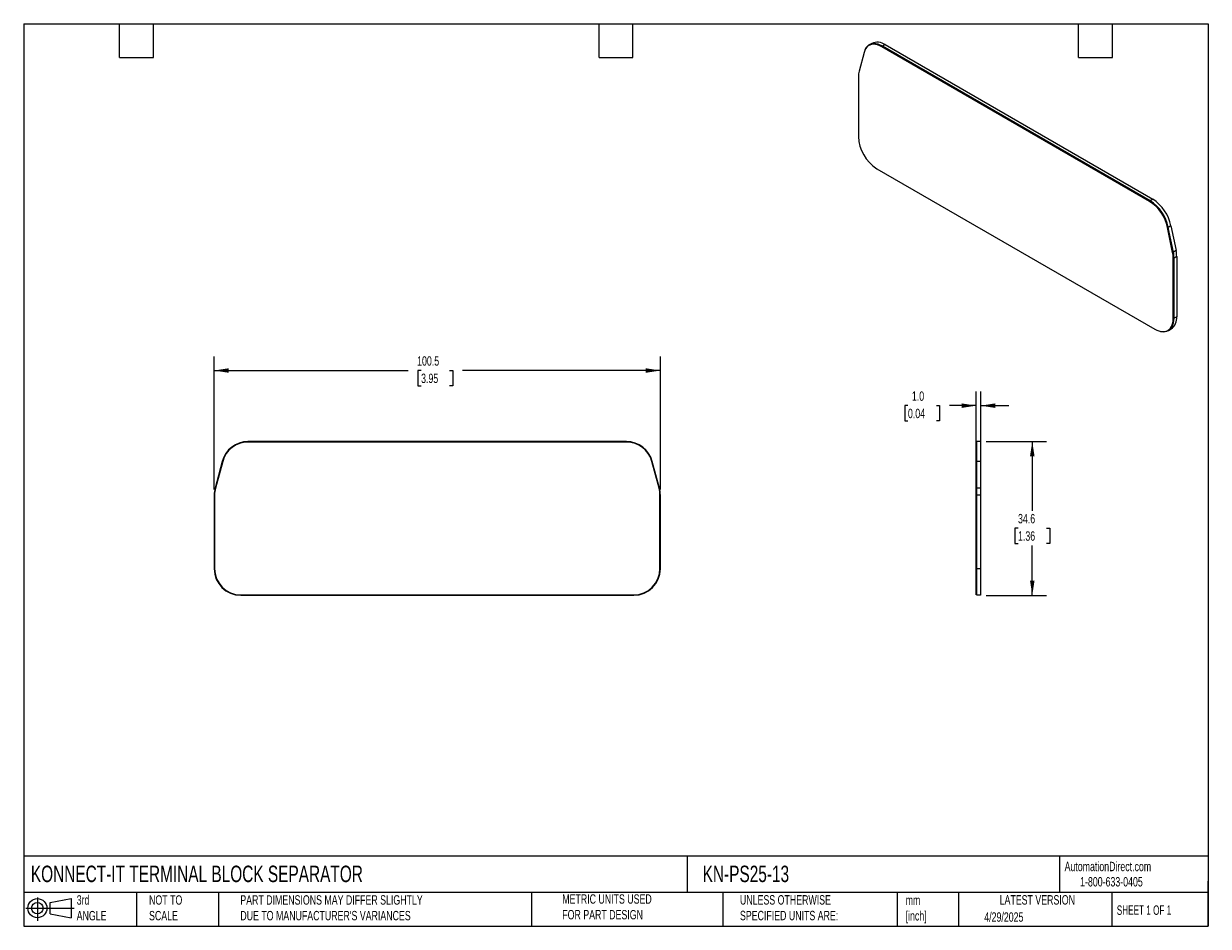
# Model space of a CAD drawing. Header units: millimetres. Extents: x 6 to 273, y 6 to 210.
import ezdxf

# ---------------------------------------------------------------- set-up
doc = ezdxf.new("R2010")
doc.units = ezdxf.units.MM
doc.linetypes.add('SLD-Solid', pattern=[0])
doc.layers.add('DIMENSIONS', color=140, linetype='SLD-Solid', lineweight=25)
doc.layers.add('TEXT', color=140, linetype='SLD-Solid', lineweight=25)
doc.layers.add('SLD-DEFPOINTS', color=7, linetype='Continuous')
doc.styles.add('SLDTEXTSTYLE0', font='TXT', dxfattribs={"width": 0.7})
doc.styles.add('SLDTEXTSTYLE1', font='TXT', dxfattribs={"width": 0.65})
doc.dimstyles.new('SLDDIMSTYLE0', dxfattribs={"dimtxt": 2.158008, "dimasz": 3.302, "dimexe": 0, "dimexo": 0.0625, "dimgap": 0.539502, "dimtad": 0, "dimtih": 1, "dimtoh": 1, "dimrnd": 1e-09, "dimzin": 12, "dimdsep": 46, "dimtxsty": 'SLDTEXTSTYLE0', "dimsah": 1, "dimcen": 0.09, "dimadec": 0, "dimazin": 3, "dimtfac": 1, "dimtofl": 0, "dimtmove": 0, "dimatfit": 3, "dimfxl": 0, "dimfrac": 2, "dimtolj": 1, "dimtzin": 12, "dimarcsym": 0})
doc.dimstyles.new('SLDDIMSTYLE1', dxfattribs={"dimtxt": 2.158008, "dimasz": 3.302, "dimexe": 0, "dimexo": 0.0625, "dimgap": 0.539502, "dimtad": 0, "dimtih": 1, "dimtoh": 1, "dimrnd": 1e-09, "dimzin": 4, "dimdsep": 46, "dimtxsty": 'SLDTEXTSTYLE0', "dimsah": 1, "dimcen": 0.09, "dimadec": 0, "dimazin": 1, "dimtfac": 1, "dimtmove": 0, "dimatfit": 0, "dimfxl": 0, "dimfrac": 2, "dimtolj": 1, "dimtzin": 12, "dimarcsym": 0})

# ---------------------------------------------------------------- blocks, each defined once
blk = doc.blocks.new('Block11')
at = {"color": 7, "linetype": 'SLD-Solid', "lineweight": 18}
for p, q in [((0, 2.88), (10.87, 2.88)), ((2.59, 5.31), (2.59, 0)), ((5.48, 4.17), (10.18, 5.03)), ((5.48, 1.6), (5.48, 4.17)), ((10.18, 5.03), (10.18, 0.73)), ((5.48, 1.6), (10.18, 0.73))]:
    blk.add_line(p, q, dxfattribs=at)
for radius in [2.15, 1.29]:
    blk.add_circle((2.59, 2.88), radius, dxfattribs=at)
blk = doc.blocks.new('Block12')
at = {"layer": 'SLD-DEFPOINTS'}
blk.add_blockref('Block11', (0, 0), dxfattribs=at)
blk = doc.blocks.new('_D')
at = {"layer": 'DIMENSIONS'}
for p, q in [((49.23, 104.72), (49.23, 134.65)), ((149.69, 104.71), (149.69, 134.65)), ((49.23, 131.47), (92.9, 131.47)), ((95.82, 131.47), (95.1, 131.47)), ((95.1, 131.47), (95.1, 128.04)), ((102.23, 131.47), (102.96, 131.47)), ((102.96, 131.47), (102.96, 128.04)), ((149.69, 131.47), (105.16, 131.47)), ((95.1, 128.04), (95.82, 128.04)), ((102.96, 128.04), (102.23, 128.04))]:
    blk.add_line(p, q, dxfattribs=at)
for points in [[(49.23, 131.47), (52.53, 130.96), (52.53, 131.98)], [(149.69, 131.47), (146.38, 131.98), (146.38, 130.96)]]:
    blk.add_solid(points, dxfattribs=at)
at = {"layer": 'DIMENSIONS', "char_height": 2.117, "attachment_point": 1, "style": 'SLDTEXTSTYLE0'}
for s, insert in [('100.5', (94.92, 134.68)), ('3.95', (95.82, 130.77))]:
    blk.add_mtext(s, dxfattribs=dict(at, insert=insert))
blk = doc.blocks.new('_D_1')
at = {"layer": 'DIMENSIONS'}
for p, q in [((220.8, 106.24), (220.8, 126.74)), ((221.8, 106.26), (221.8, 126.74)), ((205.43, 123.56), (204.7, 123.56)), ((204.7, 123.56), (204.7, 120.13)), ((211.84, 123.56), (212.56, 123.56)), ((212.56, 123.56), (212.56, 120.13)), ((220.8, 123.56), (214.76, 123.56)), ((221.8, 123.56), (228.15, 123.56)), ((204.7, 120.13), (205.43, 120.13)), ((212.56, 120.13), (211.84, 120.13))]:
    blk.add_line(p, q, dxfattribs=at)
for points in [[(220.8, 123.56), (217.5, 124.07), (217.5, 123.05)], [(221.8, 123.56), (225.1, 123.05), (225.1, 124.07)]]:
    blk.add_solid(points, dxfattribs=at)
at = {"layer": 'DIMENSIONS', "char_height": 2.117, "attachment_point": 1, "style": 'SLDTEXTSTYLE0'}
for s, insert in [('1.0', (206.32, 126.77)), ('0.04', (205.43, 122.86))]:
    blk.add_mtext(s, dxfattribs=dict(at, insert=insert))
blk = doc.blocks.new('_D_2')
at = {"layer": 'DIMENSIONS'}
for p, q in [((223.07, 115.47), (236.59, 115.47)), ((233.42, 115.47), (233.42, 99.88)), ((230.21, 95.97), (229.49, 95.97)), ((229.49, 95.97), (229.49, 92.54)), ((236.62, 95.97), (237.35, 95.97)), ((237.35, 95.97), (237.35, 92.54)), ((229.49, 92.54), (230.21, 92.54)), ((233.42, 80.86), (233.42, 92.05)), ((237.35, 92.54), (236.62, 92.54)), ((223.07, 80.86), (236.59, 80.86))]:
    blk.add_line(p, q, dxfattribs=at)
for points in [[(233.42, 115.47), (232.91, 112.17), (233.93, 112.17)], [(233.42, 80.86), (233.93, 84.16), (232.91, 84.16)]]:
    blk.add_solid(points, dxfattribs=at)
at = {"layer": 'DIMENSIONS', "char_height": 2.117, "attachment_point": 1, "style": 'SLDTEXTSTYLE0'}
for s, insert in [('34.6', (230.21, 99.18)), ('1.36', (230.21, 95.27))]:
    blk.add_mtext(s, dxfattribs=dict(at, insert=insert))

msp = doc.modelspace()

# ---------------------------------------------------------------- linework, layer by layer
for p, q in [((195.551, 203.097), (194.409, 198.835)), ((196.738, 204.695), (196.631, 204.634)), ((197.289, 205.128), (196.688, 204.781)), ((199.687, 204.403), (199.581, 204.342)), ((259.843, 169.553), (199.581, 204.342)), ((200.288, 204.831), (199.687, 204.484)), ((259.949, 169.696), (199.687, 204.484)), ((259.949, 169.614), (199.687, 204.403)), ((200.288, 204.831), (260.55, 170.043)), ((194.267, 197.67), (194.267, 184.13)), ((198.439, 176.904), (260.986, 140.796)), ((259.949, 169.614), (259.843, 169.553)), ((260.55, 170.043), (259.949, 169.696)), ((263.979, 163.717), (263.873, 163.656)), ((265.016, 158.069), (263.873, 163.656)), ((265.122, 158.13), (263.979, 163.717)), ((264.648, 164.046), (264.047, 163.699)), ((265.19, 158.112), (264.047, 163.699)), ((264.648, 164.046), (265.792, 158.459)), ((265.122, 158.13), (265.016, 158.069)), ((265.792, 158.459), (265.19, 158.112)), ((265.264, 156.801), (265.158, 156.74)), ((265.158, 143.205), (265.158, 156.74)), ((265.264, 143.267), (265.264, 156.801)), ((265.936, 157.107), (265.335, 156.76)), ((265.335, 143.226), (265.335, 156.76)), ((265.936, 157.107), (265.936, 143.573)), ((265.264, 143.267), (265.158, 143.205)), ((265.936, 143.573), (265.335, 143.226)), ((263.936, 140.504), (264.042, 140.565)), ((264.092, 140.479), (264.693, 140.826)), ((142.069, 115.472), (56.846, 115.472)), ((142.069, 115.372), (56.846, 115.372)), ((220.949, 115.372), (220.799, 115.372)), ((220.799, 110.999), (220.799, 115.372)), ((221.799, 115.472), (220.949, 115.472)), ((220.949, 111.025), (220.949, 115.472)), ((221.799, 115.472), (221.799, 111.025)), ((51.05, 111.025), (49.435, 104.998)), ((51.147, 110.999), (49.532, 104.972)), ((149.385, 104.965), (147.768, 110.999)), ((149.482, 104.991), (147.865, 111.025)), ((220.949, 110.999), (220.799, 110.999)), ((220.799, 104.965), (220.799, 110.999)), ((221.799, 111.025), (220.949, 111.025)), ((220.949, 104.991), (220.949, 111.025)), ((221.799, 111.025), (221.799, 104.991)), ((220.949, 104.965), (220.799, 104.965)), ((220.799, 103.438), (220.799, 104.965)), ((221.799, 104.991), (220.949, 104.991)), ((220.949, 103.438), (220.949, 104.991)), ((221.799, 104.991), (221.799, 103.438)), ((49.231, 103.445), (49.231, 86.863)), ((49.331, 103.445), (49.331, 86.863)), ((149.586, 86.863), (149.586, 103.438)), ((149.686, 86.863), (149.686, 103.438)), ((220.949, 103.438), (220.799, 103.438)), ((220.799, 86.863), (220.799, 103.438)), ((221.799, 103.438), (220.949, 103.438)), ((220.949, 86.863), (220.949, 103.438)), ((221.799, 103.438), (221.799, 86.863)), ((220.949, 86.863), (220.799, 86.863)), ((220.799, 80.963), (220.799, 86.863)), ((221.799, 86.863), (220.949, 86.863)), ((220.949, 80.863), (220.949, 86.863)), ((221.799, 86.863), (221.799, 80.863)), ((55.231, 80.963), (143.686, 80.963)), ((55.231, 80.863), (143.686, 80.863)), ((220.949, 80.963), (220.799, 80.963)), ((221.799, 80.863), (220.949, 80.863))]:
    msp.add_line(p, q)
at = {"flags": 128}
for points in [[(199.581, 204.342), (199.086, 204.593), (198.598, 204.774), (198.123, 204.879), (197.67, 204.91), (197.243, 204.864), (196.849, 204.742), (196.494, 204.547), (196.183, 204.28), (195.92, 203.947), (195.708, 203.55), (195.551, 203.097)], [(199.687, 204.484), (199.184, 204.741), (198.687, 204.924), (198.205, 205.031), (197.743, 205.062), (197.309, 205.015), (196.909, 204.892), (196.548, 204.693), (196.231, 204.422), (195.964, 204.083), (195.749, 203.68), (195.609, 203.288)], [(260.986, 140.796), (261.453, 140.557), (261.915, 140.381), (262.364, 140.271), (262.796, 140.228), (263.206, 140.253), (263.588, 140.346), (263.936, 140.504), (264.248, 140.727), (264.519, 141.012), (264.745, 141.354), (264.924, 141.749), (265.054, 142.194), (265.132, 142.681), (265.158, 143.205)], [(262.26, 140.291), (262.494, 140.242), (262.933, 140.198), (263.35, 140.224), (263.738, 140.318), (264.092, 140.479), (264.409, 140.706), (264.685, 140.995), (264.915, 141.343), (265.097, 141.745), (265.229, 142.197), (265.308, 142.693), (265.335, 143.226)]]:
    msp.add_lwpolyline(points, dxfattribs=at)
for centre, radius, start, end in [((198.524, 202.311), 3.076, 55.0051, 113.6845), ((197.97, 202.104), 2.869, 53.24319, 115.4464), ((198.781, 197.71), 4.514, 165.57356, 180.51045), ((203.28, 184.516), 9.021, 182.45345, 237.54655), ((254.88, 161.836), 9.175, 11.44147, 57.25244), ((254.902, 161.848), 9.331, 11.44147, 57.25244), ((254.986, 161.897), 9.175, 11.44147, 57.25244), ((255.419, 162.138), 9.425, 11.68191, 57.012), ((258.499, 156.7), 6.659, 0.346, 11.86525), ((258.605, 156.761), 6.659, 0.346, 11.86525), ((258.563, 156.719), 6.772, 0.346, 11.86525), ((259.164, 157.066), 6.772, 0.346, 11.86525), ((262.382, 142.944), 2.9, 304.91595, 6.39622), ((263.005, 143.244), 2.949, 304.91595, 6.39622), ((56.846, 109.472), 6, 90.00004, 165), ((56.846, 109.472), 5.9, 90.00004, 165), ((142.069, 109.472), 6, 15.00006, 90), ((142.069, 109.472), 5.9, 15.00006, 90), ((55.231, 103.445), 6, 165, 180), ((55.231, 103.445), 5.9, 165, 180), ((143.686, 103.438), 5.9, 360, 15.00006), ((143.686, 103.438), 6, 360, 15.00006), ((55.231, 86.863), 6, 180, 270), ((55.231, 86.863), 5.9, 180, 270), ((143.686, 86.863), 5.9, 270, 360), ((143.686, 86.863), 6, 270, 360)]:
    msp.add_arc(centre, radius, start, end)
at = {"layer": 'TEXT'}
for p, q in [((6.35, 209.55), (273.05, 209.55)), ((6.35, 209.55), (6.35, 6.35)), ((27.94, 201.93), (27.94, 209.55)), ((35.56, 201.93), (35.56, 209.55)), ((135.89, 201.93), (135.89, 209.55)), ((143.51, 201.93), (143.51, 209.55)), ((243.84, 201.93), (243.84, 209.55)), ((251.46, 201.93), (251.46, 209.55)), ((273.05, 209.55), (273.05, 6.35)), ((27.94, 201.93), (35.56, 201.93)), ((135.89, 201.93), (143.51, 201.93)), ((243.84, 201.93), (251.46, 201.93)), ((273.05, 22.126), (6.35, 22.126)), ((155.759, 22.126), (155.759, 13.97)), ((239.575, 22.126), (239.575, 13.97)), ((273.05, 6.35), (273.05, 16.51)), ((273.05, 13.97), (6.35, 13.97)), ((31.75, 13.97), (31.75, 6.35)), ((50.212, 13.97), (50.212, 6.35)), ((120.646, 13.97), (120.646, 6.35)), ((163.78, 13.97), (163.78, 6.35)), ((203.024, 13.97), (203.024, 6.35)), ((216.812, 13.97), (216.812, 6.35)), ((251.349, 13.97), (251.349, 6.35)), ((6.35, 6.35), (273.05, 6.35))]:
    msp.add_line(p, q, dxfattribs=at)

# ---------------------------------------------------------------- block references
at = {"layer": 'SLD-DEFPOINTS'}
msp.add_blockref('Block12', (6.838, 7.554), dxfattribs=at)

# ---------------------------------------------------------------- texts
at = {"layer": 'TEXT'}
for s, insert, char_height, attachment_point, style in [('KONNECT-IT TERMINAL BLOCK SEPARATOR', (7.966, 20.006), 3.70417, 1, 'SLDTEXTSTYLE0'), ('KN-PS25-13', (159.208, 20.006), 3.7042, 1, 'SLDTEXTSTYLE0'), ('AutomationDirect.com', (240.695, 20.877), 2.11667, 1, 'SLDTEXTSTYLE0'), ('1-800-633-0405', (244.192, 17.437), 2.11667, 1, 'SLDTEXTSTYLE0'), ('3rd^JANGLE', (18.282, 13.338), 2.1167, 1, 'SLDTEXTSTYLE0'), ('NOT TO^JSCALE', (34.575, 13.338), 2.11667, 1, 'SLDTEXTSTYLE0'), ("PART DIMENSIONS MAY DIFFER SLIGHTLY ^JDUE TO MANUFACTURER'S VARIANCES", (55.119, 13.341), 2.11667, 1, 'SLDTEXTSTYLE0'), ('METRIC UNITS USED ^JFOR PART DESIGN', (127.604, 13.556), 2.11667, 1, 'SLDTEXTSTYLE0'), ('UNLESS OTHERWISE ^JSPECIFIED UNITS ARE:', (167.608, 13.361), 2.11667, 1, 'SLDTEXTSTYLE0'), ('LATEST VERSION', (234.552, 13.364), 2.11667, 2, 'SLDTEXTSTYLE0'), ('mm^J[inch]', (204.907, 13.297), 2.1167, 1, 'SLDTEXTSTYLE0'), ('SHEET 1 OF 1', (252.441, 11.051), 2.11667, 1, 'SLDTEXTSTYLE1'), ('4/29/2025', (222.613, 9.497), 2.1167, 1, 'SLDTEXTSTYLE0')]:
    msp.add_mtext(s, dxfattribs=dict(at, insert=insert, char_height=char_height, attachment_point=attachment_point, style=style))

# ---------------------------------------------------------------- dimensions: what is measured, and where the dimension line sits
at = {"layer": 'DIMENSIONS'}
for base, p1, p2, angle, picture, middle in [((149.68596, 131.47241), (49.23099, 103.44522), (149.68596, 103.43821), 360, '_D', (99.02776, 131.47241)), ((233.418, 80.863), (221.799, 115.472), (221.799, 80.863), 90, '_D_2', (233.418, 95.967))]:
    dim = msp.add_linear_dim(base=base, p1=p1, p2=p2, angle=angle, dimstyle='SLDDIMSTYLE0', dxfattribs=at)
    dim.commit()
    dim.dimension.update_dxf_attribs({"geometry": picture, "text_midpoint": middle, "dimtype": 160})
dim = msp.add_linear_dim(base=(220.799, 123.561), p1=(221.799, 104.991), p2=(220.799, 104.965), dimstyle='SLDDIMSTYLE1', dxfattribs=at)
dim.commit()
dim.dimension.update_dxf_attribs({"geometry": '_D_1', "text_midpoint": (208.632, 123.561), "dimtype": 160})

doc.saveas('drawing.dxf')
